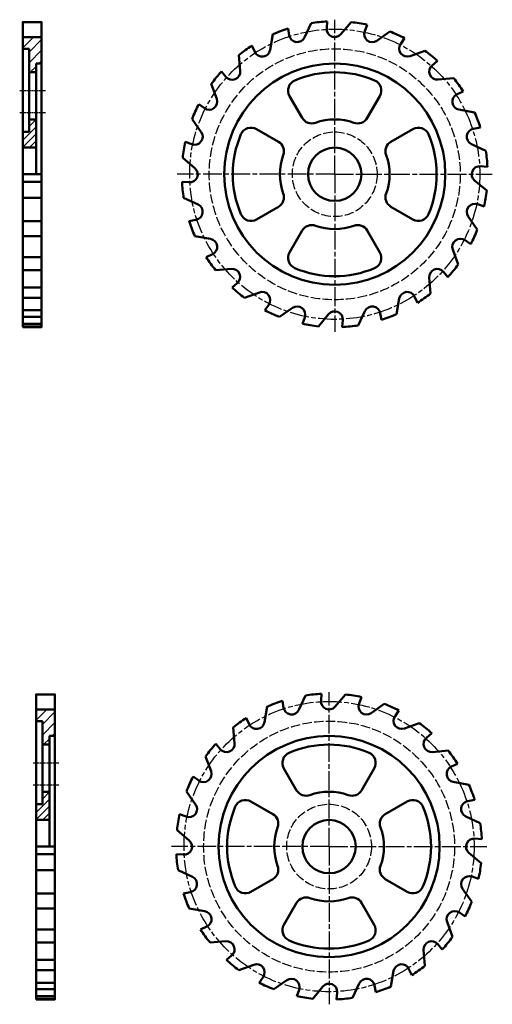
# Model space of a CAD drawing. Header units: millimetres. Extents: x 1295 to 1597, y 894 to 1521.
import ezdxf

# ---------------------------------------------------------------- set-up
doc = ezdxf.new("R2010")
doc.units = ezdxf.units.MM
for name, pattern in [('AM_ISO02W050', [7.5, 6, -1.5]), ('AM_ISO08W050', [18, 12, -1.5, 3, -1.5]), ('AM_ISO08W050x2', [9, 6, -0.75, 1.5, -0.75])]:
    doc.linetypes.add(name, pattern=pattern)
for name, color, linetype, lineweight in [('CENTERLINES', 150, 'AM_ISO08W050', 25), ('CONTOUR_LINES', 7, 'Continuous', 50), ('HATCHING', 20, 'Continuous', 25), ('HIDDEN', 6, 'AM_ISO02W050', 25)]:
    doc.layers.add(name, color=color, linetype=linetype, lineweight=lineweight)

msp = doc.modelspace()

# ---------------------------------------------------------------- hatches: boundary and pattern name
at = {"layer": 'HATCHING'}
h = msp.add_hatch(dxfattribs=at)
h.set_pattern_fill('_U', color=256, scale=4.8, angle=45, style=0, pattern_type=0)
h.set_pattern_definition([(45, (-8.5153, 428.4685), (-3.394113, 3.394113), [])])
h.paths.add_polyline_path([(1297.37, 1510.27), (1297.37, 1502.92), (1301.37, 1502.92), (1301.37, 1487.92), (1305.87, 1487.92), (1305.87, 1493.42), (1309.37, 1493.42), (1309.37, 1510.27)])
h = msp.add_hatch(dxfattribs=at)
h.set_pattern_fill('_U', color=256, scale=3.2, angle=45, style=0, pattern_type=0)
h.set_pattern_definition([(45, (-8.5153, 428.4685), (-2.262742, 2.262742), [])])
h.paths.add_polyline_path([(1305.87, 1439.92), (1305.87, 1457.92), (1301.37, 1457.92), (1301.37, 1449.92), (1297.37, 1449.92), (1297.37, 1439.92)])
h = msp.add_hatch(dxfattribs=at)
h.set_pattern_fill('_U', color=256, scale=4.8, angle=45, style=0, pattern_type=0)
h.set_pattern_definition([(45, (0, 0), (-3.394113, 3.394113), [])])
h.paths.add_polyline_path([(1305.88, 1081.8), (1305.88, 1074.45), (1309.88, 1074.45), (1309.88, 1059.45), (1314.38, 1059.45), (1314.38, 1064.95), (1317.88, 1064.95), (1317.88, 1081.8)])
h = msp.add_hatch(dxfattribs=at)
h.set_pattern_fill('_U', color=256, scale=3.2, angle=45, style=0, pattern_type=0)
h.set_pattern_definition([(45, (0, 0), (-2.262742, 2.262742), [])])
h.paths.add_polyline_path([(1314.38, 1011.45), (1314.38, 1029.45), (1309.88, 1029.45), (1309.88, 1021.45), (1305.88, 1021.45), (1305.88, 1011.45)])

# ---------------------------------------------------------------- linework, layer by layer
at = {"layer": 'CENTERLINES'}
for p, q in [((1496.28, 1422.92), (1496.28, 1521.42)), ((1496.28, 1422.92), (1395.78, 1422.92)), ((1496.28, 1422.92), (1397.78, 1422.92)), ((1496.28, 1422.92), (1594.78, 1422.92)), ((1496.28, 1422.92), (1496.28, 1324.42)), ((1496.28, 1422.92), (1496.28, 1322.42)), ((1496.28, 1422.92), (1596.78, 1422.92)), ((1492.68, 994.45), (1492.68, 1092.95)), ((1492.68, 994.45), (1392.18, 994.45)), ((1492.68, 994.45), (1394.18, 994.45)), ((1492.68, 994.45), (1591.18, 994.45)), ((1492.68, 994.45), (1492.68, 895.95)), ((1492.68, 994.45), (1492.68, 893.95)), ((1492.68, 994.45), (1593.18, 994.45))]:
    msp.add_line(p, q, dxfattribs=at)
at = {"layer": 'CENTERLINES', "linetype": 'AM_ISO08W050x2', "ltscale": 0.5}
for p, q in [((1295.37, 1476.28), (1311.87, 1476.28)), ((1295.37, 1462.28), (1311.87, 1462.28)), ((1303.88, 1047.81), (1320.38, 1047.81)), ((1303.88, 1033.81), (1320.38, 1033.81))]:
    msp.add_line(p, q, dxfattribs=at)
at = {"layer": 'CENTERLINES'}
for centre in [(1496.28, 1422.92), (1492.68, 994.45)]:
    msp.add_circle(centre, 92.5, dxfattribs=at)
at = {"layer": 'CONTOUR_LINES'}
for p, q in [((1477.01, 1510.09), (1481.28, 1519.26)), ((1491.16, 1515.94), (1491.54, 1520.3)), ((1500.22, 1512.11), (1506.73, 1519.86)), ((1467.25, 1511.45), (1466.49, 1515.76)), ((1515.41, 1514.1), (1516.9, 1518.21)), ((1523.17, 1508.05), (1531.46, 1513.85)), ((1309.37, 1510.27), (1297.37, 1510.27)), ((1455.1, 1502.13), (1456.86, 1512.09)), ((1538.35, 1506.04), (1540.86, 1509.63)), ((1297.37, 1502.92), (1301.37, 1502.92)), ((1301.37, 1502.92), (1301.37, 1449.92)), ((1445.33, 1500.92), (1443.48, 1504.89)), ((1544.29, 1498.19), (1553.8, 1501.65)), ((1309.37, 1493.42), (1305.87, 1493.42)), ((1305.87, 1493.42), (1305.87, 1422.92)), ((1436, 1488.77), (1435.12, 1498.85)), ((1558.43, 1492.32), (1561.79, 1495.13)), ((1305.87, 1487.92), (1301.37, 1487.92)), ((1426.88, 1485.07), (1424.06, 1488.43)), ((1562.13, 1483.2), (1572.21, 1484.08)), ((1421.01, 1470.93), (1417.55, 1480.44)), ((1574.28, 1473.87), (1578.25, 1475.72)), ((1475.57, 1458.78), (1467.49, 1472.78)), ((1516.99, 1458.78), (1525.07, 1472.78)), ((1413.16, 1464.99), (1409.57, 1467.5)), ((1575.49, 1464.1), (1585.45, 1462.34)), ((1305.87, 1457.92), (1301.37, 1457.92)), ((1411.15, 1449.81), (1405.35, 1458.1)), ((1297.37, 1449.92), (1301.37, 1449.92)), ((1460.41, 1443.62), (1446.42, 1451.71)), ((1532.14, 1443.62), (1546.14, 1451.71)), ((1584.81, 1451.94), (1589.12, 1452.7)), ((1405.1, 1442.05), (1400.99, 1443.54)), ((1305.87, 1439.92), (1297.37, 1439.92)), ((1583.45, 1442.19), (1592.62, 1437.92)), ((1407.09, 1426.86), (1399.34, 1433.37)), ((1589.3, 1428.04), (1593.66, 1427.66)), ((1309.37, 1422.92), (1297.37, 1422.92)), ((1297.37, 1418.18), (1309.37, 1418.18)), ((1403.26, 1417.8), (1398.89, 1418.18)), ((1585.47, 1418.97), (1593.22, 1412.47)), ((1297.37, 1407.92), (1309.37, 1407.92)), ((1409.11, 1403.65), (1399.94, 1407.92)), ((1460.41, 1402.21), (1446.42, 1394.13)), ((1532.14, 1402.21), (1546.14, 1394.13)), ((1587.46, 1403.79), (1591.57, 1402.29)), ((1297.37, 1393.13), (1309.37, 1393.13)), ((1407.75, 1393.89), (1403.44, 1393.13)), ((1581.41, 1396.02), (1587.21, 1387.74)), ((1475.57, 1387.05), (1467.49, 1373.06)), ((1516.99, 1387.05), (1525.07, 1373.06)), ((1297.37, 1383.5), (1309.37, 1383.5)), ((1417.07, 1381.74), (1407.1, 1383.5)), ((1579.4, 1380.84), (1582.99, 1378.33)), ((1571.55, 1374.91), (1575.01, 1365.4)), ((1297.37, 1370.12), (1309.37, 1370.12)), ((1418.28, 1371.97), (1414.31, 1370.12)), ((1297.37, 1361.76), (1309.37, 1361.76)), ((1430.42, 1362.64), (1420.35, 1361.76)), ((1556.56, 1357.06), (1557.44, 1346.99)), ((1565.68, 1360.76), (1568.49, 1357.41)), ((1297.37, 1350.7), (1309.37, 1350.7)), ((1434.12, 1353.52), (1430.77, 1350.7)), ((1297.37, 1344.19), (1309.37, 1344.19)), ((1448.27, 1347.65), (1438.76, 1344.19)), ((1537.46, 1343.71), (1535.7, 1333.74)), ((1547.23, 1344.92), (1549.08, 1340.95)), ((1454.2, 1339.8), (1451.69, 1336.21)), ((1469.38, 1337.79), (1461.1, 1331.99)), ((1297.37, 1336.21), (1309.37, 1336.21)), ((1297.37, 1331.99), (1309.37, 1331.99)), ((1477.15, 1331.74), (1475.65, 1327.63)), ((1492.33, 1333.73), (1485.83, 1325.98)), ((1515.55, 1335.75), (1511.28, 1326.58)), ((1525.3, 1334.39), (1526.06, 1330.08)), ((1297.37, 1327.63), (1309.37, 1327.63)), ((1297.37, 1325.98), (1309.37, 1325.98)), ((1501.4, 1329.9), (1501.02, 1325.53)), ((1487.55, 1087.47), (1487.94, 1091.83)), ((1463.65, 1082.98), (1462.89, 1087.29)), ((1473.4, 1081.62), (1477.68, 1090.79)), ((1496.62, 1083.64), (1503.12, 1091.39)), ((1511.8, 1085.63), (1513.3, 1089.74)), ((1317.88, 1081.8), (1305.88, 1081.8)), ((1451.5, 1073.66), (1453.26, 1083.63)), ((1519.57, 1079.58), (1527.86, 1085.38)), ((1534.75, 1077.57), (1537.26, 1081.16)), ((1305.88, 1074.45), (1309.88, 1074.45)), ((1309.88, 1074.45), (1309.88, 1021.45)), ((1441.73, 1072.45), (1439.88, 1076.42)), ((1540.69, 1069.72), (1550.19, 1073.18)), ((1432.4, 1060.31), (1431.52, 1070.38)), ((1317.88, 1064.95), (1314.38, 1064.95)), ((1314.38, 1064.95), (1314.38, 994.45)), ((1554.83, 1063.85), (1558.19, 1066.66)), ((1314.38, 1059.45), (1309.88, 1059.45)), ((1423.28, 1056.6), (1420.46, 1059.96)), ((1558.53, 1054.73), (1568.61, 1055.61)), ((1417.41, 1042.46), (1413.95, 1051.97)), ((1471.97, 1030.31), (1463.89, 1044.31)), ((1513.38, 1030.31), (1521.47, 1044.31)), ((1570.68, 1045.4), (1574.64, 1047.25)), ((1409.56, 1036.52), (1405.97, 1039.04)), ((1571.89, 1035.63), (1581.85, 1033.87)), ((1314.38, 1029.45), (1309.88, 1029.45)), ((1407.55, 1021.34), (1401.75, 1029.63)), ((1456.81, 1015.16), (1442.81, 1023.24)), ((1528.54, 1015.16), (1542.54, 1023.24)), ((1581.2, 1023.48), (1585.52, 1024.24)), ((1305.88, 1021.45), (1309.88, 1021.45)), ((1314.38, 1011.45), (1305.88, 1011.45)), ((1401.5, 1013.58), (1397.38, 1015.07)), ((1579.85, 1013.72), (1589.02, 1009.45)), ((1403.49, 998.4), (1395.74, 1004.9)), ((1585.7, 999.57), (1590.06, 999.19)), ((1317.88, 994.45), (1305.88, 994.45)), ((1305.88, 989.71), (1317.88, 989.71)), ((1399.65, 989.33), (1395.29, 989.71)), ((1581.87, 990.5), (1589.62, 984)), ((1305.88, 979.45), (1317.88, 979.45)), ((1405.51, 975.18), (1396.34, 979.45)), ((1456.81, 973.74), (1442.81, 965.66)), ((1528.54, 973.74), (1542.54, 965.66)), ((1583.86, 975.32), (1587.97, 973.83)), ((1577.81, 967.56), (1583.61, 959.27)), ((1305.88, 964.66), (1317.88, 964.66)), ((1404.15, 965.43), (1399.84, 964.66)), ((1305.88, 955.03), (1317.88, 955.03)), ((1413.46, 953.27), (1403.5, 955.03)), ((1471.97, 958.59), (1463.89, 944.59)), ((1513.38, 958.59), (1521.47, 944.59)), ((1575.8, 952.38), (1579.39, 949.86)), ((1305.88, 941.65), (1317.88, 941.65)), ((1414.68, 943.5), (1410.71, 941.65)), ((1567.95, 946.44), (1571.4, 936.93)), ((1305.88, 933.29), (1317.88, 933.29)), ((1426.82, 934.17), (1416.74, 933.29)), ((1562.08, 932.3), (1564.89, 928.94)), ((1430.52, 925.05), (1427.17, 922.24)), ((1552.95, 928.59), (1553.84, 918.52)), ((1305.88, 922.24), (1317.88, 922.24)), ((1444.67, 919.18), (1435.16, 915.72)), ((1543.63, 916.45), (1545.48, 912.48)), ((1305.88, 915.72), (1317.88, 915.72)), ((1450.6, 911.33), (1448.09, 907.74)), ((1533.86, 915.24), (1532.1, 905.28)), ((1305.88, 907.74), (1317.88, 907.74)), ((1465.78, 909.32), (1457.5, 903.52)), ((1488.73, 905.26), (1482.23, 897.51)), ((1511.95, 907.28), (1507.68, 898.11)), ((1521.7, 905.92), (1522.46, 901.61)), ((1305.88, 903.52), (1317.88, 903.52)), ((1305.88, 899.16), (1317.88, 899.16)), ((1305.88, 897.51), (1317.88, 897.51)), ((1473.55, 903.27), (1472.05, 899.16)), ((1497.8, 901.43), (1497.42, 897.07))]:
    msp.add_line(p, q, dxfattribs=at)
for points in [[(1297.37, 1325.53), (1309.37, 1325.53), (1309.37, 1519.86), (1297.37, 1519.86)], [(1305.88, 897.07), (1317.88, 897.07), (1317.88, 1091.39), (1305.88, 1091.39)]]:
    msp.add_lwpolyline(points, close=True, dxfattribs=at)
for centre, radius in [((1496.28, 1422.92), 70.5), ((1496.28, 1422.92), 17), ((1492.68, 994.45), 70.5), ((1492.68, 994.45), 17)]:
    msp.add_circle(centre, radius, dxfattribs=at)
for centre, radius, start, end in [((1496.28, 1422.92), 97.5, 92.7876, 98.84883), ((1496.28, 1422.92), 97.5, 77.7876, 83.84883), ((1496.28, 1422.92), 97.5, 107.7876, 113.84883), ((1496.28, 1515.42), 5.15, 174.1721, 320), ((1520.22, 1512.27), 5.15, 159.1721, 305), ((1496.28, 1422.92), 97.5, 62.7876, 68.84883), ((1472.34, 1512.27), 5.15, 189.1721, 335), ((1542.53, 1503.03), 5.15, 144.1721, 290), ((1496.28, 1422.92), 97.5, 122.7876, 128.84883), ((1450.03, 1503.03), 5.15, 204.1721, 350), ((1496.28, 1422.92), 97.5, 47.7876, 53.84883), ((1496.28, 1422.92), 97.5, 137.7876, 143.84883), ((1430.87, 1488.33), 5.15, 219.1721, 5), ((1496.28, 1422.92), 65, 66.93191, 113.06809), ((1561.69, 1488.33), 5.15, 129.1721, 275), ((1473.55, 1476.28), 7, 113.06809, 210), ((1519, 1476.28), 7, 330, 66.93191), ((1496.28, 1422.92), 97.5, 32.7876, 38.84883), ((1416.17, 1469.17), 5.15, 234.1721, 20), ((1576.39, 1469.17), 5.15, 114.1721, 260), ((1496.28, 1422.92), 97.5, 152.7876, 158.84883), ((1496.28, 1422.92), 97.5, 17.7876, 23.84883), ((1481.63, 1462.28), 7, 210, 290.40593), ((1496.28, 1422.92), 35, 69.59407, 110.40593), ((1510.92, 1462.28), 7, 249.59407, 330), ((1406.93, 1446.86), 5.15, 249.1721, 35), ((1442.92, 1445.64), 7, 60, 156.93191), ((1549.64, 1445.64), 7, 23.06809, 120), ((1585.63, 1446.86), 5.15, 99.1721, 245), ((1496.28, 1422.92), 97.5, 167.7876, 173.84883), ((1496.28, 1422.92), 65, 156.93191, 203.06809), ((1456.91, 1437.56), 7, 339.59407, 60), ((1535.64, 1437.56), 7, 120, 200.40593), ((1496.28, 1422.92), 65, 336.93191, 23.06809), ((1496.28, 1422.92), 97.5, 2.7876, 8.84883), ((1496.28, 1422.92), 35, 159.59407, 200.40593), ((1496.28, 1422.92), 35, 339.59407, 20.40593), ((1403.78, 1422.92), 5.15, 264.1721, 50), ((1588.78, 1422.92), 5.15, 84.1721, 230), ((1496.28, 1422.92), 97.5, 182.7876, 188.84883), ((1496.28, 1422.92), 97.5, 347.7876, 353.84883), ((1456.91, 1408.27), 7, 300, 20.40593), ((1535.64, 1408.27), 7, 159.59407, 240), ((1406.93, 1398.98), 5.15, 279.1721, 65), ((1585.63, 1398.98), 5.15, 69.1721, 215), ((1496.28, 1422.92), 97.5, 197.7876, 203.84883), ((1442.92, 1400.19), 7, 203.06809, 300), ((1549.64, 1400.19), 7, 240, 336.93191), ((1481.63, 1383.55), 7, 69.59407, 150), ((1496.28, 1422.92), 35, 249.59407, 290.40593), ((1510.92, 1383.55), 7, 30, 110.40593), ((1496.28, 1422.92), 97.5, 332.7876, 338.84883), ((1416.17, 1376.67), 5.15, 294.1721, 80), ((1576.39, 1376.67), 5.15, 54.1721, 200), ((1496.28, 1422.92), 97.5, 212.7876, 218.84883), ((1473.55, 1369.56), 7, 150, 246.93191), ((1519, 1369.56), 7, 293.06809, 30), ((1430.87, 1357.51), 5.15, 309.1721, 95), ((1496.28, 1422.92), 65, 246.93191, 293.06809), ((1561.69, 1357.51), 5.15, 39.1721, 185), ((1496.28, 1422.92), 97.5, 317.7876, 323.84883), ((1496.28, 1422.92), 97.5, 227.7876, 233.84883), ((1450.03, 1342.81), 5.15, 324.1721, 110), ((1542.53, 1342.81), 5.15, 24.1721, 170), ((1496.28, 1422.92), 97.5, 302.7876, 308.84883), ((1472.34, 1333.57), 5.15, 339.1721, 125), ((1520.22, 1333.57), 5.15, 9.1721, 155), ((1496.28, 1422.92), 97.5, 242.7876, 248.84883), ((1496.28, 1330.42), 5.15, 354.1721, 140), ((1496.28, 1422.92), 97.5, 287.7876, 293.84883), ((1496.28, 1422.92), 97.5, 257.7876, 263.84883), ((1496.28, 1422.92), 97.5, 272.7876, 278.84883), ((1492.68, 994.45), 97.5, 92.7876, 98.84883), ((1492.68, 994.45), 97.5, 107.7876, 113.84883), ((1492.68, 1086.95), 5.15, 174.1721, 320), ((1492.68, 994.45), 97.5, 77.7876, 83.84883), ((1516.62, 1083.8), 5.15, 159.1721, 305), ((1468.74, 1083.8), 5.15, 189.1721, 335), ((1492.68, 994.45), 97.5, 62.7876, 68.84883), ((1492.68, 994.45), 97.5, 122.7876, 128.84883), ((1446.43, 1074.56), 5.15, 204.1721, 350), ((1538.93, 1074.56), 5.15, 144.1721, 290), ((1492.68, 994.45), 97.5, 47.7876, 53.84883), ((1558.08, 1059.86), 5.15, 129.1721, 275), ((1492.68, 994.45), 97.5, 137.7876, 143.84883), ((1427.27, 1059.86), 5.15, 219.1721, 5), ((1469.95, 1047.81), 7, 113.06809, 210), ((1492.68, 994.45), 65, 66.93191, 113.06809), ((1515.4, 1047.81), 7, 330, 66.93191), ((1492.68, 994.45), 97.5, 32.7876, 38.84883), ((1412.57, 1040.7), 5.15, 234.1721, 20), ((1572.78, 1040.7), 5.15, 114.1721, 260), ((1492.68, 994.45), 97.5, 152.7876, 158.84883), ((1478.03, 1033.81), 7, 210, 290.40593), ((1492.68, 994.45), 35, 69.59407, 110.40593), ((1507.32, 1033.81), 7, 249.59407, 330), ((1492.68, 994.45), 97.5, 17.7876, 23.84883), ((1439.31, 1017.18), 7, 60, 156.93191), ((1546.04, 1017.18), 7, 23.06809, 120), ((1582.03, 1018.39), 5.15, 99.1721, 245), ((1403.33, 1018.39), 5.15, 249.1721, 35), ((1492.68, 994.45), 65, 156.93191, 203.06809), ((1492.68, 994.45), 65, 336.93191, 23.06809), ((1492.68, 994.45), 97.5, 167.7876, 173.84883), ((1453.31, 1009.09), 7, 339.59407, 60), ((1532.04, 1009.09), 7, 120, 200.40593), ((1492.68, 994.45), 35, 159.59407, 200.40593), ((1492.68, 994.45), 35, 339.59407, 20.40593), ((1492.68, 994.45), 97.5, 2.7876, 8.84883), ((1400.18, 994.45), 5.15, 264.1721, 50), ((1585.18, 994.45), 5.15, 84.1721, 230), ((1492.68, 994.45), 97.5, 182.7876, 188.84883), ((1453.31, 979.81), 7, 300, 20.40593), ((1532.04, 979.81), 7, 159.59407, 240), ((1492.68, 994.45), 97.5, 347.7876, 353.84883), ((1403.33, 970.51), 5.15, 279.1721, 65), ((1582.03, 970.51), 5.15, 69.1721, 215), ((1439.31, 971.72), 7, 203.06809, 300), ((1546.04, 971.72), 7, 240, 336.93191), ((1492.68, 994.45), 97.5, 197.7876, 203.84883), ((1478.03, 955.09), 7, 69.59407, 150), ((1492.68, 994.45), 35, 249.59407, 290.40593), ((1507.32, 955.09), 7, 30, 110.40593), ((1492.68, 994.45), 97.5, 332.7876, 338.84883), ((1412.57, 948.2), 5.15, 294.1721, 80), ((1572.78, 948.2), 5.15, 54.1721, 200), ((1492.68, 994.45), 97.5, 212.7876, 218.84883), ((1469.95, 941.09), 7, 150, 246.93191), ((1515.4, 941.09), 7, 293.06809, 30), ((1492.68, 994.45), 97.5, 317.7876, 323.84883), ((1427.27, 929.04), 5.15, 309.1721, 95), ((1492.68, 994.45), 65, 246.93191, 293.06809), ((1558.08, 929.04), 5.15, 39.1721, 185), ((1492.68, 994.45), 97.5, 227.7876, 233.84883), ((1446.43, 914.34), 5.15, 324.1721, 110), ((1538.93, 914.34), 5.15, 24.1721, 170), ((1492.68, 994.45), 97.5, 302.7876, 308.84883), ((1468.74, 905.1), 5.15, 339.1721, 125), ((1516.62, 905.1), 5.15, 9.1721, 155), ((1492.68, 994.45), 97.5, 242.7876, 248.84883), ((1492.68, 901.95), 5.15, 354.1721, 140), ((1492.68, 994.45), 97.5, 287.7876, 293.84883), ((1492.68, 994.45), 97.5, 257.7876, 263.84883), ((1492.68, 994.45), 97.5, 272.7876, 278.84883)]:
    msp.add_arc(centre, radius, start, end, dxfattribs=at)
at = {"layer": 'HIDDEN'}
for centre, radius in [((1496.28, 1422.92), 80), ((1496.28, 1422.92), 27), ((1492.68, 994.45), 80), ((1492.68, 994.45), 27)]:
    msp.add_circle(centre, radius, dxfattribs=at)

doc.saveas('drawing.dxf')
